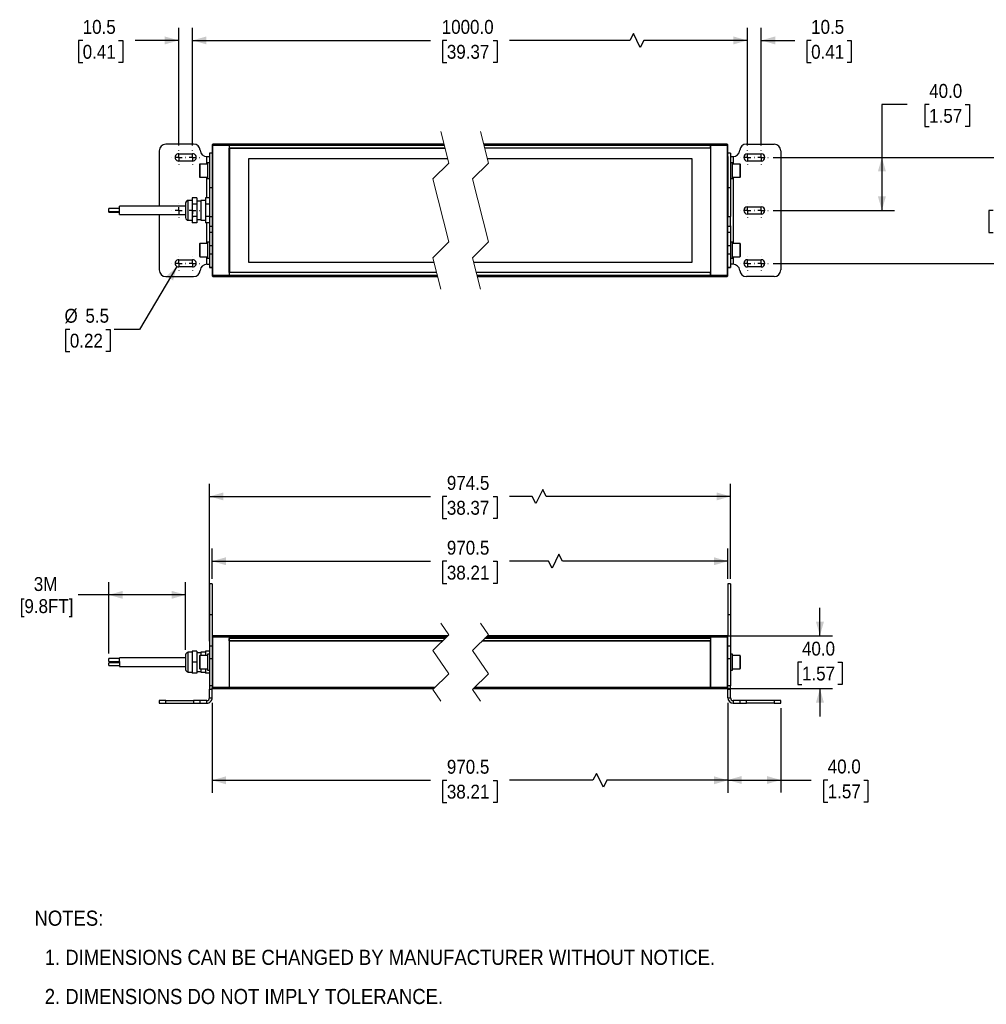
# Model space of a CAD drawing. Header units: millimetres. Extents: x 17 to 1295, y 0 to 816.
# Tile 1 of 3: x 17 to 747, y 35 to 779. Entities that reach past the tile are written whole.
import ezdxf

# ---------------------------------------------------------------- set-up
doc = ezdxf.new("R2010")
doc.units = ezdxf.units.MM
doc.header["$LTSCALE"] = 3
for name, pattern in [('SLD-Center', [19.05, 15.24, -1.27, 1.27, -1.27]), ('SLD-Dashed', [5.08, 2.54, 2.54]), ('SLD-Solid', [0])]:
    doc.linetypes.add(name, pattern=pattern)
doc.layers.add('CENTER', color=40, linetype='SLD-Center')
doc.layers.add('DIMENSIONS', color=140, linetype='SLD-Solid', lineweight=25)
doc.layers.add('TEXT', color=140, linetype='SLD-Solid', lineweight=25)
doc.styles.add('SLDTEXTSTYLE0', font='GOTHIC.TTF', dxfattribs={"width": 0.913})
doc.dimstyles.new('SLDDIMSTYLE0', dxfattribs={"dimtxt": 10.5, "dimasz": 10.5, "dimexe": 0, "dimexo": 0.0625, "dimgap": 2.625, "dimtad": 0, "dimtih": 1, "dimtoh": 1, "dimdec": 1, "dimrnd": 1e-09, "dimzin": 12, "dimdsep": 46, "dimtxsty": 'SLDTEXTSTYLE0', "dimsah": 1, "dimcen": 0.09, "dimadec": 0, "dimazin": 3, "dimtfac": 1, "dimtdec": 1, "dimtofl": 0, "dimtmove": 0, "dimatfit": 3, "dimfxl": 0, "dimfrac": 2, "dimtolj": 1, "dimtzin": 12, "dimarcsym": 0})
doc.dimstyles.new('SLDDIMSTYLE1', dxfattribs={"dimtxt": 10.5, "dimasz": 10.5, "dimexe": 0, "dimexo": 0.0625, "dimgap": 2.625, "dimtad": 0, "dimtih": 1, "dimtoh": 1, "dimdec": 1, "dimrnd": 1e-09, "dimzin": 4, "dimdsep": 46, "dimtxsty": 'SLDTEXTSTYLE0', "dimsah": 1, "dimcen": 0.09, "dimadec": 0, "dimazin": 1, "dimtfac": 1, "dimtdec": 1, "dimtofl": 0, "dimtmove": 0, "dimatfit": 3, "dimfxl": 0, "dimfrac": 2, "dimtolj": 1, "dimtzin": 12, "dimarcsym": 0})
doc.dimstyles.new('SLDDIMSTYLE2', dxfattribs={"dimtxt": 10.5, "dimasz": 10.5, "dimexe": 0, "dimexo": 0.0625, "dimgap": 2.625, "dimtad": 0, "dimtih": 1, "dimtoh": 1, "dimdec": 1, "dimrnd": 1e-09, "dimzin": 4, "dimdsep": 46, "dimtxsty": 'SLDTEXTSTYLE0', "dimsah": 1, "dimcen": 0.09, "dimadec": 0, "dimazin": 1, "dimtfac": 1, "dimtdec": 1, "dimtmove": 0, "dimatfit": 0, "dimfxl": 0, "dimfrac": 2, "dimtolj": 1, "dimtzin": 12, "dimarcsym": 0})
doc.dimstyles.new('SLDDIMSTYLE4', dxfattribs={"dimtxt": 10.5, "dimasz": 10.5, "dimexe": 0, "dimexo": 0.0625, "dimgap": 2.625, "dimtad": 0, "dimtih": 1, "dimtoh": 1, "dimdec": 1, "dimrnd": 1e-09, "dimzin": 12, "dimdsep": 46, "dimtxsty": 'SLDTEXTSTYLE0', "dimsah": 1, "dimcen": 0, "dimadec": 0, "dimazin": 3, "dimtfac": 1, "dimtdec": 1, "dimtofl": 0, "dimtmove": 0, "dimatfit": 3, "dimfxl": 0, "dimfrac": 2, "dimtolj": 1, "dimtzin": 12, "dimarcsym": 0})
doc.dimstyles.new('SLDDIMSTYLE5', dxfattribs={"dimtxt": 10.5, "dimasz": 10.5, "dimexe": 0, "dimexo": 0.0625, "dimgap": 2.625, "dimtad": 0, "dimtih": 1, "dimtoh": 1, "dimdec": 1, "dimrnd": 1e-09, "dimzin": 12, "dimdsep": 46, "dimtxsty": 'SLDTEXTSTYLE0', "dimsah": 1, "dimcen": 0.09, "dimadec": 0, "dimazin": 3, "dimtfac": 1, "dimtdec": 1, "dimtmove": 0, "dimatfit": 0, "dimfxl": 0, "dimfrac": 2, "dimtolj": 1, "dimtzin": 12, "dimarcsym": 0})

# ---------------------------------------------------------------- blocks, each defined once
blk = doc.blocks.new('SW_NOTE_0_2')
at = {"layer": 'TEXT', "color": 0, "char_height": 11.43, "attachment_point": 1, "style": 'SLDTEXTSTYLE0'}
for s, insert in [('NOTES:', (0, 14.6)), ('  1. DIMENSIONS CAN BE CHANGED BY MANUFACTURER WITHOUT NOTICE.', (0, -14.96)), ('  2. DIMENSIONS DO NOT IMPLY TOLERANCE.', (0, -44.52))]:
    blk.add_mtext(s, dxfattribs=dict(at, insert=insert))
blk = doc.blocks.new('_D')
at = {"layer": 'DIMENSIONS'}
for p, q in [((161.93, 262.79), (161.93, 194.87)), ((551.44, 262.79), (551.44, 194.87)), ((452.21, 209.65), (449.58, 204.4)), ((457.46, 199.15), (452.21, 209.65)), ((161.93, 204.4), (326.82, 204.4)), ((339.23, 204.32), (336.03, 204.32)), ((336.03, 204.32), (336.03, 187.65)), ((374.14, 204.32), (377.34, 204.32)), ((377.34, 204.32), (377.34, 187.65)), ((449.58, 204.4), (386.55, 204.4)), ((460.08, 204.4), (457.46, 199.15)), ((551.44, 204.4), (460.08, 204.4)), ((336.03, 187.65), (339.23, 187.65)), ((377.34, 187.65), (374.14, 187.65))]:
    blk.add_line(p, q, dxfattribs=at)
for points in [[(161.93, 204.4), (172.43, 201.4), (172.43, 207.4)], [(551.44, 204.4), (540.94, 207.4), (540.94, 201.4)]]:
    blk.add_solid(points, dxfattribs=at)
at = {"layer": 'DIMENSIONS', "char_height": 10.5, "attachment_point": 1, "style": 'SLDTEXTSTYLE0'}
for s, insert in [('970.5', (339.23, 219.86)), ('38.21', (339.23, 201.06))]:
    blk.add_mtext(s, dxfattribs=dict(at, insert=insert))
blk = doc.blocks.new('_D_1')
at = {"layer": 'DIMENSIONS'}
for p, q in [((551.44, 262.79), (551.44, 195.09)), ((591.44, 258.79), (591.44, 195.09)), ((551.44, 204.61), (591.44, 204.61)), ((591.44, 204.61), (614.49, 204.61)), ((626.89, 204.53), (623.69, 204.53)), ((623.69, 204.53), (623.69, 187.86)), ((654.05, 204.53), (657.25, 204.53)), ((657.25, 204.53), (657.25, 187.86)), ((623.69, 187.86), (626.89, 187.86)), ((657.25, 187.86), (654.05, 187.86))]:
    blk.add_line(p, q, dxfattribs=at)
for points in [[(551.44, 204.61), (561.94, 201.61), (561.94, 207.61)], [(591.44, 204.61), (580.94, 207.61), (580.94, 201.61)]]:
    blk.add_solid(points, dxfattribs=at)
at = {"layer": 'DIMENSIONS', "char_height": 10.5, "attachment_point": 1, "style": 'SLDTEXTSTYLE0'}
for s, insert in [('40.0', (626.89, 220.08)), ('1.57', (626.89, 201.28))]:
    blk.add_mtext(s, dxfattribs=dict(at, insert=insert))
blk = doc.blocks.new('_D_2')
at = {"layer": 'DIMENSIONS'}
for p, q in [((621.03, 313.6), (621.03, 334.6)), ((542.25, 313.6), (630.55, 313.6)), ((607.45, 293.52), (604.25, 293.52)), ((604.25, 293.52), (604.25, 276.85)), ((634.6, 293.52), (637.8, 293.52)), ((637.8, 293.52), (637.8, 276.85)), ((604.25, 276.85), (607.45, 276.85)), ((637.8, 276.85), (634.6, 276.85)), ((542.25, 273.6), (630.55, 273.6)), ((621.03, 273.6), (621.03, 252.6))]:
    blk.add_line(p, q, dxfattribs=at)
for points in [[(621.03, 313.6), (624.03, 324.1), (618.03, 324.1)], [(621.03, 273.6), (618.03, 263.1), (624.03, 263.1)]]:
    blk.add_solid(points, dxfattribs=at)
at = {"layer": 'DIMENSIONS', "char_height": 10.5, "attachment_point": 1, "style": 'SLDTEXTSTYLE0'}
for s, insert in [('40.0', (607.45, 309.07)), ('1.57', (607.45, 290.26))]:
    blk.add_mtext(s, dxfattribs=dict(at, insert=insert))
blk = doc.blocks.new('_D_3')
at = {"layer": 'DIMENSIONS'}
for p, q in [((159.93, 309.56), (159.93, 428.29)), ((411.63, 424.01), (406.38, 413.51)), ((414.26, 418.76), (411.63, 424.01)), ((553.44, 356.57), (553.44, 428.29)), ((159.93, 418.76), (326.82, 418.76)), ((339.23, 418.68), (336.03, 418.68)), ((336.03, 418.68), (336.03, 402.01)), ((374.14, 418.68), (377.34, 418.68)), ((377.34, 418.68), (377.34, 402.01)), ((403.76, 418.76), (386.55, 418.76)), ((406.38, 413.51), (403.76, 418.76)), ((553.44, 418.76), (414.26, 418.76)), ((336.03, 402.01), (339.23, 402.01)), ((377.34, 402.01), (374.14, 402.01))]:
    blk.add_line(p, q, dxfattribs=at)
for points in [[(159.93, 418.76), (170.43, 415.76), (170.43, 421.76)], [(553.44, 418.76), (542.94, 421.76), (542.94, 415.76)]]:
    blk.add_solid(points, dxfattribs=at)
at = {"layer": 'DIMENSIONS', "char_height": 10.5, "attachment_point": 1, "style": 'SLDTEXTSTYLE0'}
for s, insert in [('974.5', (339.23, 434.23)), ('38.37', (339.23, 415.43))]:
    blk.add_mtext(s, dxfattribs=dict(at, insert=insert))
blk = doc.blocks.new('_D_4')
at = {"layer": 'DIMENSIONS'}
for p, q in [((161.93, 356.57), (161.93, 379.36)), ((551.44, 356.57), (551.44, 379.36)), ((423.89, 375.08), (418.64, 364.58)), ((426.52, 369.83), (423.89, 375.08)), ((161.93, 369.83), (326.82, 369.83)), ((339.23, 369.75), (336.03, 369.75)), ((336.03, 369.75), (336.03, 353.08)), ((374.14, 369.75), (377.34, 369.75)), ((377.34, 369.75), (377.34, 353.08)), ((416.02, 369.83), (386.55, 369.83)), ((418.64, 364.58), (416.02, 369.83)), ((551.44, 369.83), (426.52, 369.83)), ((336.03, 353.08), (339.23, 353.08)), ((377.34, 353.08), (374.14, 353.08))]:
    blk.add_line(p, q, dxfattribs=at)
for points in [[(161.93, 369.83), (172.43, 366.83), (172.43, 372.83)], [(551.44, 369.83), (540.94, 372.83), (540.94, 366.83)]]:
    blk.add_solid(points, dxfattribs=at)
at = {"layer": 'DIMENSIONS', "char_height": 10.5, "attachment_point": 1, "style": 'SLDTEXTSTYLE0'}
for s, insert in [('970.5', (339.23, 385.29)), ('38.21', (339.23, 366.49))]:
    blk.add_mtext(s, dxfattribs=dict(at, insert=insert))
blk = doc.blocks.new('_D_5')
at = {"layer": 'DIMENSIONS'}
for p, q in [((83.93, 300.09), (83.93, 353.96)), ((141.93, 302.91), (141.93, 353.96)), ((83.93, 344.44), (60.69, 344.44)), ((141.93, 344.44), (83.93, 344.44))]:
    blk.add_line(p, q, dxfattribs=at)
for points in [[(83.93, 344.44), (94.43, 341.44), (94.43, 347.44)], [(141.93, 344.44), (131.43, 347.44), (131.43, 341.44)]]:
    blk.add_solid(points, dxfattribs=at)
at = {"layer": 'DIMENSIONS', "char_height": 10.5, "attachment_point": 1, "style": 'SLDTEXTSTYLE0'}
for s, insert in [('3M', (27.26, 357.85)), ('[9.8FT]', (16.59, 341.18))]:
    blk.add_mtext(s, dxfattribs=dict(at, insert=insert))
blk = doc.blocks.new('_D_11')
at = {"layer": 'DIMENSIONS'}
for p, q in [((686.86, 714.76), (667.81, 714.76)), ((667.81, 714.76), (667.81, 674.76)), ((703.52, 714.68), (700.32, 714.68)), ((700.32, 714.68), (700.32, 698.01)), ((730.68, 714.68), (733.88, 714.68)), ((733.88, 714.68), (733.88, 698.01)), ((700.32, 698.01), (703.52, 698.01)), ((733.88, 698.01), (730.68, 698.01)), ((585.79, 674.76), (677.34, 674.76)), ((667.81, 674.76), (667.81, 634.76)), ((585.79, 634.76), (677.34, 634.76))]:
    blk.add_line(p, q, dxfattribs=at)
for points in [[(667.81, 674.76), (664.81, 664.26), (670.81, 664.26)], [(667.81, 634.76), (670.81, 645.26), (664.81, 645.26)]]:
    blk.add_solid(points, dxfattribs=at)
at = {"layer": 'DIMENSIONS', "char_height": 10.5, "attachment_point": 1, "style": 'SLDTEXTSTYLE0'}
for s, insert in [('40.0', (703.52, 730.23)), ('1.57', (703.52, 711.43))]:
    blk.add_mtext(s, dxfattribs=dict(at, insert=insert))
blk = doc.blocks.new('_D_12')
at = {"layer": 'DIMENSIONS'}
for p, q in [((585.79, 674.76), (774.96, 674.76)), ((765.44, 674.76), (765.44, 653.64)), ((751.86, 634.68), (748.66, 634.68)), ((748.66, 634.68), (748.66, 618.01)), ((779.02, 634.68), (782.22, 634.68)), ((782.22, 634.68), (782.22, 618.01)), ((748.66, 618.01), (751.86, 618.01)), ((782.22, 618.01), (779.02, 618.01)), ((765.44, 594.76), (765.44, 615.88)), ((585.79, 594.76), (774.96, 594.76))]:
    blk.add_line(p, q, dxfattribs=at)
for points in [[(765.44, 674.76), (762.44, 664.26), (768.44, 664.26)], [(765.44, 594.76), (768.44, 605.26), (762.44, 605.26)]]:
    blk.add_solid(points, dxfattribs=at)
at = {"layer": 'DIMENSIONS', "char_height": 10.5, "attachment_point": 1, "style": 'SLDTEXTSTYLE0'}
for s, insert in [('80.0', (751.86, 650.23)), ('3.15', (751.86, 631.43))]:
    blk.add_mtext(s, dxfattribs=dict(at, insert=insert))
blk = doc.blocks.new('_D_13')
at = {"layer": 'DIMENSIONS'}
for p, q in [((566.19, 683.86), (566.19, 772.62)), ((576.69, 683.86), (576.69, 772.62)), ((566.19, 763.1), (545.19, 763.1)), ((576.69, 763.1), (601.95, 763.1)), ((614.36, 763.02), (611.16, 763.02)), ((611.16, 763.02), (611.16, 746.35)), ((641.51, 763.02), (644.71, 763.02)), ((644.71, 763.02), (644.71, 746.35)), ((611.16, 746.35), (614.36, 746.35)), ((644.71, 746.35), (641.51, 746.35))]:
    blk.add_line(p, q, dxfattribs=at)
for points in [[(566.19, 763.1), (555.69, 766.1), (555.69, 760.1)], [(576.69, 763.1), (587.19, 760.1), (587.19, 766.1)]]:
    blk.add_solid(points, dxfattribs=at)
at = {"layer": 'DIMENSIONS', "char_height": 10.5, "attachment_point": 1, "style": 'SLDTEXTSTYLE0'}
for s, insert in [('10.5', (614.36, 778.56)), ('0.41', (614.36, 759.76))]:
    blk.add_mtext(s, dxfattribs=dict(at, insert=insert))
blk = doc.blocks.new('_D_14')
at = {"layer": 'DIMENSIONS'}
for p, q in [((147.18, 683.86), (147.18, 772.62)), ((480.08, 768.35), (477.45, 763.1)), ((485.33, 757.85), (480.08, 768.35)), ((566.19, 683.86), (566.19, 772.62)), ((147.18, 763.1), (326.82, 763.1)), ((339.23, 763.02), (336.03, 763.02)), ((336.03, 763.02), (336.03, 746.35)), ((374.14, 763.02), (377.34, 763.02)), ((377.34, 763.02), (377.34, 746.35)), ((477.45, 763.1), (386.55, 763.1)), ((487.95, 763.1), (485.33, 757.85)), ((566.19, 763.1), (487.95, 763.1)), ((336.03, 746.35), (339.23, 746.35)), ((377.34, 746.35), (374.14, 746.35))]:
    blk.add_line(p, q, dxfattribs=at)
for points in [[(147.18, 763.1), (157.68, 760.1), (157.68, 766.1)], [(566.19, 763.1), (555.69, 766.1), (555.69, 760.1)]]:
    blk.add_solid(points, dxfattribs=at)
at = {"layer": 'DIMENSIONS', "char_height": 10.5, "attachment_point": 1, "style": 'SLDTEXTSTYLE0'}
for s, insert in [('1000.0', (335.35, 778.56)), ('39.37', (339.23, 759.76))]:
    blk.add_mtext(s, dxfattribs=dict(at, insert=insert))
blk = doc.blocks.new('_D_15')
at = {"layer": 'DIMENSIONS'}
for p, q in [((136.68, 683.86), (136.68, 772.62)), ((147.18, 683.86), (147.18, 772.62)), ((64.18, 763.02), (60.98, 763.02)), ((60.98, 763.02), (60.98, 746.35)), ((91.33, 763.02), (94.53, 763.02)), ((94.53, 763.02), (94.53, 746.35)), ((136.68, 763.1), (103.73, 763.1)), ((147.18, 763.1), (168.18, 763.1)), ((60.98, 746.35), (64.18, 746.35)), ((94.53, 746.35), (91.33, 746.35))]:
    blk.add_line(p, q, dxfattribs=at)
for points in [[(136.68, 763.1), (126.18, 766.1), (126.18, 760.1)], [(147.18, 763.1), (157.68, 760.1), (157.68, 766.1)]]:
    blk.add_solid(points, dxfattribs=at)
at = {"layer": 'DIMENSIONS', "char_height": 10.5, "attachment_point": 1, "style": 'SLDTEXTSTYLE0'}
for s, insert in [('10.5', (64.18, 778.56)), ('0.41', (64.18, 759.76))]:
    blk.add_mtext(s, dxfattribs=dict(at, insert=insert))
blk = doc.blocks.new('_D_16')
at = {"layer": 'DIMENSIONS'}
for p, q in [((135.28, 592.4), (107.07, 544.88)), ((54.47, 544.88), (51.27, 544.88)), ((51.27, 544.88), (51.27, 528.21)), ((81.62, 544.88), (84.82, 544.88)), ((84.82, 544.88), (84.82, 528.21)), ((107.07, 544.88), (88.02, 544.88)), ((51.27, 528.21), (54.47, 528.21)), ((84.82, 528.21), (81.62, 528.21))]:
    blk.add_line(p, q, dxfattribs=at)
blk.add_solid([(135.28, 592.4), (127.34, 584.9), (132.5, 581.84)], dxfattribs=at)
at = {"layer": 'DIMENSIONS', "char_height": 10.5, "attachment_point": 1, "style": 'SLDTEXTSTYLE0'}
for s, insert in [('%%c', (50.43, 560.42)), ('5.5', (66.26, 560.42)), ('0.22', (54.47, 541.62))]:
    blk.add_mtext(s, dxfattribs=dict(at, insert=insert))
blk = doc.blocks.new('SW_CENTERMARKSYMBOL_8')
at = {"layer": 'CENTER', "color": 0}
for p, q in [((-5.08, 0), (-5.29, 0)), ((0, 0), (-2.54, 0)), ((0, 5.08), (0, 5.29)), ((0, 0), (0, 2.54)), ((0, 0), (0, -2.54)), ((0, 0), (2.54, 0)), ((5.08, 0), (5.29, 0)), ((0, -5.08), (0, -5.29))]:
    blk.add_line(p, q, dxfattribs=at)
blk = doc.blocks.new('SW_CENTERMARKSYMBOL_9')
at = {"layer": 'CENTER', "color": 0}
for p, q in [((-5.08, 0), (-5.29, 0)), ((0, 0), (-2.54, 0)), ((0, 5.08), (0, 5.29)), ((0, 0), (0, 2.54)), ((0, 0), (0, -2.54)), ((0, 0), (2.54, 0)), ((5.08, 0), (5.29, 0)), ((0, -5.08), (0, -5.29))]:
    blk.add_line(p, q, dxfattribs=at)
blk = doc.blocks.new('SW_CENTERMARKSYMBOL_10')
at = {"layer": 'CENTER', "color": 0}
for p, q in [((-5.08, 0), (-5.29, 0)), ((0, 0), (-2.54, 0)), ((0, 5.08), (0, 5.29)), ((0, 0), (0, 2.54)), ((0, 0), (0, -2.54)), ((0, 0), (2.54, 0)), ((5.08, 0), (5.29, 0)), ((0, -5.08), (0, -5.29))]:
    blk.add_line(p, q, dxfattribs=at)
blk = doc.blocks.new('SW_CENTERMARKSYMBOL_11')
at = {"layer": 'CENTER', "color": 0}
for p, q in [((-5.08, 0), (-5.29, 0)), ((0, 0), (-2.54, 0)), ((0, 5.08), (0, 5.29)), ((0, 0), (0, 2.54)), ((0, 0), (0, -2.54)), ((0, 0), (2.54, 0)), ((5.08, 0), (5.29, 0)), ((0, -5.08), (0, -5.29))]:
    blk.add_line(p, q, dxfattribs=at)
blk = doc.blocks.new('SW_CENTERMARKSYMBOL_12')
at = {"layer": 'CENTER', "color": 0}
for p, q in [((-5.08, 0), (-5.29, 0)), ((0, 0), (-2.54, 0)), ((0, 5.08), (0, 5.29)), ((0, 0), (0, 2.54)), ((0, 0), (0, -2.54)), ((0, 0), (2.54, 0)), ((5.08, 0), (5.29, 0)), ((0, -5.08), (0, -5.29))]:
    blk.add_line(p, q, dxfattribs=at)
blk = doc.blocks.new('SW_CENTERMARKSYMBOL_13')
at = {"layer": 'CENTER', "color": 0}
for p, q in [((-5.08, 0), (-5.29, 0)), ((0, 0), (-2.54, 0)), ((0, 5.08), (0, 5.29)), ((0, 0), (0, 2.54)), ((0, 0), (0, -2.54)), ((0, 0), (2.54, 0)), ((5.08, 0), (5.29, 0)), ((0, -5.08), (0, -5.29))]:
    blk.add_line(p, q, dxfattribs=at)
blk = doc.blocks.new('SW_CENTERMARKSYMBOL_14')
at = {"layer": 'CENTER', "color": 0}
for p, q in [((-5.08, 0), (-5.29, 0)), ((0, 0), (-2.54, 0)), ((0, 5.08), (0, 5.29)), ((0, 0), (0, 2.54)), ((0, 0), (0, -2.54)), ((0, 0), (2.54, 0)), ((5.08, 0), (5.29, 0)), ((0, -5.08), (0, -5.29))]:
    blk.add_line(p, q, dxfattribs=at)
blk = doc.blocks.new('SW_CENTERMARKSYMBOL_15')
at = {"layer": 'CENTER', "color": 0}
for p, q in [((-5.08, 0), (-5.29, 0)), ((0, 0), (-2.54, 0)), ((0, 5.08), (0, 5.29)), ((0, 0), (0, 2.54)), ((0, 0), (0, -2.54)), ((0, 0), (2.54, 0)), ((5.08, 0), (5.29, 0)), ((0, -5.08), (0, -5.29))]:
    blk.add_line(p, q, dxfattribs=at)
blk = doc.blocks.new('SW_CENTERMARKSYMBOL_16')
at = {"layer": 'CENTER', "color": 0}
for p, q in [((-5.08, 0), (-5.29, 0)), ((0, 0), (-2.54, 0)), ((0, 5.08), (0, 5.29)), ((0, 0), (0, 2.54)), ((0, 0), (0, -2.54)), ((0, 0), (2.54, 0)), ((5.08, 0), (5.29, 0)), ((0, -5.08), (0, -5.29))]:
    blk.add_line(p, q, dxfattribs=at)
blk = doc.blocks.new('SW_CENTERMARKSYMBOL_17')
at = {"layer": 'CENTER', "color": 0}
for p, q in [((-5.08, 0), (-5.29, 0)), ((0, 0), (-2.54, 0)), ((0, 5.08), (0, 5.29)), ((0, 0), (0, 2.54)), ((0, 0), (0, -2.54)), ((0, 0), (2.54, 0)), ((5.08, 0), (5.29, 0)), ((0, -5.08), (0, -5.29))]:
    blk.add_line(p, q, dxfattribs=at)
blk = doc.blocks.new('SW_CENTERMARKSYMBOL_18')
at = {"layer": 'CENTER', "color": 0}
for p, q in [((-5.08, 0), (-5.29, 0)), ((0, 0), (-2.54, 0)), ((0, 5.08), (0, 5.29)), ((0, 0), (0, 2.54)), ((0, 0), (0, -2.54)), ((0, 0), (2.54, 0)), ((5.08, 0), (5.29, 0)), ((0, -5.08), (0, -5.29))]:
    blk.add_line(p, q, dxfattribs=at)
blk = doc.blocks.new('SW_CENTERMARKSYMBOL_19')
at = {"layer": 'CENTER', "color": 0}
for p, q in [((-5.08, 0), (-5.29, 0)), ((0, 0), (-2.54, 0)), ((0, 5.08), (0, 5.29)), ((0, 0), (0, 2.54)), ((0, 0), (0, -2.54)), ((0, 0), (2.54, 0)), ((5.08, 0), (5.29, 0)), ((0, -5.08), (0, -5.29))]:
    blk.add_line(p, q, dxfattribs=at)

msp = doc.modelspace()

# ---------------------------------------------------------------- linework, layer by layer
at = {"color": 7, "linetype": 'SLD-Dashed', "lineweight": 18}
for p, q in [((334.599114, 694.288173), (340.599114, 670.525673)), ((364.599114, 694.288173), (370.599114, 670.525673)), ((340.599114, 670.525673), (328.599114, 658.525673)), ((370.599114, 670.525673), (358.599114, 658.525673)), ((328.599114, 658.525673), (340.599114, 611.000673)), ((358.599114, 658.525673), (370.599114, 611.000673)), ((340.599114, 611.000673), (328.599114, 599.000673)), ((370.599114, 611.000673), (358.599114, 599.000673)), ((328.599114, 599.000673), (334.599114, 575.238173)), ((358.599114, 599.000673), (364.599114, 575.238173)), ((334.599114, 323.12625), (340.599114, 314.36375)), ((364.599114, 323.12625), (370.599114, 314.36375)), ((340.599114, 314.36375), (328.599114, 302.36375)), ((370.599114, 314.36375), (358.599114, 302.36375)), ((328.599114, 302.36375), (340.599114, 284.83875)), ((358.599114, 302.36375), (370.599114, 284.83875)), ((340.599114, 284.83875), (328.599114, 272.83875)), ((370.599114, 284.83875), (358.599114, 272.83875)), ((328.599114, 272.83875), (334.599114, 264.07625)), ((358.599114, 272.83875), (364.599114, 264.07625))]:
    msp.add_line(p, q, dxfattribs=at)
for p, q in [((147.953462, 684.763174), (126.929533, 684.763174)), ((161.929559, 684.213172), (162.429553, 684.713173)), ((161.929559, 684.213172), (161.929559, 683.963171)), ((162.429553, 683.963171), (162.429553, 684.713173)), ((174.729567, 684.713173), (162.429553, 684.713173)), ((174.729567, 684.713173), (174.729567, 683.963171)), ((174.929571, 684.513173), (174.729567, 684.713173)), ((174.929571, 684.763174), (174.929571, 684.013172)), ((337.004166, 684.763174), (174.929571, 684.763174)), ((538.439771, 684.763174), (367.004176, 684.763174)), ((538.439771, 684.013172), (538.439771, 684.763174)), ((538.439771, 684.513173), (538.639774, 684.713173)), ((550.939789, 684.713173), (538.639774, 684.713173)), ((538.639774, 683.963171), (538.639774, 684.713173)), ((550.939789, 684.713173), (550.939789, 683.963171)), ((551.439752, 684.213172), (550.939789, 684.713173)), ((551.439752, 683.963171), (551.439752, 684.213172)), ((565.415849, 684.763174), (586.439779, 684.763174)), ((121.929538, 679.763175), (121.929538, 637.963173)), ((136.679571, 677.513174), (147.179555, 677.513174)), ((161.929559, 677.963174), (159.929555, 677.963174)), ((159.929555, 677.963174), (159.929555, 651.815225)), ((161.929559, 683.963171), (161.929559, 675.331845)), ((162.429553, 683.963171), (161.929559, 683.963171)), ((162.429553, 585.563175), (162.429553, 683.963171)), ((162.429553, 683.963171), (174.729567, 683.963171)), ((174.729567, 683.963171), (174.729567, 585.563175)), ((174.929571, 683.963171), (174.729567, 683.963171)), ((174.929571, 684.013172), (337.19353, 684.013172)), ((174.929571, 684.013172), (174.929571, 681.763171)), ((174.929571, 587.763175), (174.929571, 681.763171)), ((337.761652, 681.763171), (174.929571, 681.763171)), ((175.429564, 679.763175), (174.929571, 679.763175)), ((175.429564, 676.763172), (174.929571, 676.763172)), ((175.429564, 587.763175), (175.429564, 681.763171)), ((175.429564, 681.763171), (337.761652, 681.763171)), ((367.19354, 684.013172), (538.439771, 684.013172)), ((538.439771, 681.763171), (367.761662, 681.763171)), ((538.439771, 681.763171), (538.439771, 684.013172)), ((538.639774, 683.963171), (538.439771, 683.963171)), ((538.439771, 681.763171), (538.439771, 587.763175)), ((538.639774, 683.963171), (550.939789, 683.963171)), ((538.639774, 585.563175), (538.639774, 683.963171)), ((550.939789, 683.963171), (550.939789, 585.563175)), ((551.439752, 683.963171), (550.939789, 683.963171)), ((551.439752, 675.331845), (551.439752, 683.963171)), ((553.439786, 677.963174), (551.439752, 677.963174)), ((553.439786, 677.963174), (553.439786, 651.815225)), ((566.189756, 677.513174), (576.68977, 677.513174)), ((591.439774, 679.763175), (591.439774, 589.763171)), ((147.179555, 672.013174), (136.679571, 672.013174)), ((152.329575, 669.163174), (152.329575, 660.363172)), ((158.329558, 669.763173), (152.929556, 669.763173)), ((152.929556, 659.763173), (152.929556, 669.763173)), ((157.929551, 675.454333), (159.929555, 675.454333)), ((157.929551, 669.763173), (157.929551, 675.454333)), ((159.929555, 670.763171), (158.329558, 670.763171)), ((158.329558, 670.763171), (158.329558, 658.763173)), ((161.929559, 675.331845), (161.929559, 651.815225)), ((189.429563, 673.763174), (189.429563, 595.763172)), ((339.781653, 673.763174), (189.429563, 673.763174)), ((524.439772, 673.763174), (369.781663, 673.763174)), ((524.439772, 595.763172), (524.439772, 673.763174)), ((551.439752, 675.331845), (551.439752, 651.815225)), ((553.439786, 675.454333), (555.43976, 675.454333)), ((555.039754, 670.763171), (553.439786, 670.763171)), ((555.039754, 658.763173), (555.039754, 670.763171)), ((560.439756, 669.763173), (555.039754, 669.763173)), ((555.43976, 675.454333), (555.43976, 669.763173)), ((560.439756, 669.763173), (560.439756, 659.763173)), ((561.039736, 660.363172), (561.039736, 669.163174)), ((576.68977, 672.013174), (566.189756, 672.013174)), ((175.429564, 666.913173), (174.929571, 666.913173)), ((175.429564, 666.663173), (174.929571, 666.663173)), ((175.429564, 666.413172), (174.929571, 666.413172)), ((152.929556, 659.763173), (158.329558, 659.763173)), ((157.929551, 644.263173), (157.929551, 659.763173)), ((158.329558, 658.763173), (159.929555, 658.763173)), ((553.439786, 658.763173), (555.039754, 658.763173)), ((555.039754, 659.763173), (560.439756, 659.763173)), ((555.43976, 659.763173), (555.43976, 609.763173)), ((161.929559, 651.815225), (159.929555, 651.815225)), ((159.929555, 651.815225), (159.929555, 630.130429)), ((161.929559, 651.815225), (161.929559, 630.130429)), ((553.439786, 651.815225), (551.439752, 651.815225)), ((551.439752, 651.815225), (551.439752, 630.130429)), ((553.439786, 651.815225), (553.439786, 630.130429)), ((141.929548, 640.263173), (141.929548, 630.000033)), ((146.929573, 642.263173), (143.929552, 642.263173)), ((143.929552, 628.267983), (143.929552, 642.263173)), ((150.429558, 644.263173), (146.929573, 644.263173)), ((146.929573, 644.263173), (146.929573, 639.513173)), ((150.429558, 639.513173), (146.929573, 639.513173)), ((146.929573, 639.513173), (146.929573, 630.013173)), ((150.429558, 644.263173), (150.429558, 639.513173)), ((153.429549, 641.763173), (150.429558, 641.763173)), ((150.429558, 639.513173), (150.429558, 630.013173)), ((156.929564, 642.263173), (153.429549, 642.263173)), ((153.429549, 642.263173), (153.429549, 628.267983)), ((159.929555, 644.263173), (156.929564, 644.263173)), ((156.929564, 644.263173), (156.929564, 639.513173)), ((159.929555, 639.513173), (156.929564, 639.513173)), ((156.929564, 639.513173), (156.929564, 630.013173)), ((91.929566, 636.099916), (83.92955, 636.099916)), ((83.92955, 634.01217), (83.92955, 636.099916)), ((83.92955, 634.01217), (91.929566, 634.01217)), ((83.92955, 633.444046), (83.92955, 634.01217)), ((83.92955, 633.444046), (91.929566, 633.444046)), ((141.929548, 637.963173), (91.929566, 637.963173)), ((91.929566, 631.563173), (91.929566, 637.963173)), ((566.189756, 637.513173), (576.68977, 637.513173)), ((576.68977, 632.013173), (566.189756, 632.013173)), ((91.929566, 631.563173), (141.929548, 631.563173)), ((121.929538, 631.563173), (121.929538, 589.763171)), ((141.929548, 630.000033), (141.929548, 629.263173)), ((143.929552, 627.263173), (143.929552, 628.267983)), ((143.929552, 627.263173), (146.929573, 627.263173)), ((150.429558, 630.013173), (146.929573, 630.013173)), ((146.929573, 630.013173), (146.929573, 625.263173)), ((150.429558, 625.263173), (146.929573, 625.263173)), ((150.429558, 630.013173), (150.429558, 625.263173)), ((150.429558, 627.763173), (153.429549, 627.763173)), ((153.429549, 628.267983), (153.429549, 627.263173)), ((153.429549, 627.263173), (156.929564, 627.263173)), ((159.929555, 630.013173), (156.929564, 630.013173)), ((156.929564, 630.013173), (156.929564, 625.263173)), ((159.929555, 625.263173), (156.929564, 625.263173)), ((157.929551, 609.763173), (157.929551, 625.263173)), ((159.929555, 630.130429), (161.929559, 630.130429)), ((159.929555, 630.130429), (159.929555, 622.963172)), ((160.129558, 622.763173), (160.129558, 630.130429)), ((161.929559, 630.130429), (161.929559, 585.563175)), ((551.439752, 630.130429), (553.439786, 630.130429)), ((551.439752, 585.563175), (551.439752, 630.130429)), ((553.239753, 630.130429), (553.239753, 622.763173)), ((553.439786, 622.963172), (553.439786, 630.130429)), ((159.929555, 622.963172), (160.129558, 622.763173)), ((159.929555, 622.963172), (159.929555, 617.963174)), ((161.929559, 617.963174), (159.929555, 617.963174)), ((159.929555, 617.963174), (159.929555, 607.963174)), ((160.129558, 622.763173), (161.929559, 622.763173)), ((551.439752, 622.763173), (553.239753, 622.763173)), ((553.439786, 617.963174), (551.439752, 617.963174)), ((553.239753, 622.763173), (553.439786, 622.963172)), ((553.439786, 622.963172), (553.439786, 617.963174)), ((553.439786, 617.963174), (553.439786, 607.963174)), ((158.329558, 609.763173), (152.929556, 609.763173)), ((152.929556, 599.763173), (152.929556, 609.763173)), ((159.929555, 610.763173), (158.329558, 610.763173)), ((158.329558, 610.763173), (158.329558, 598.763174)), ((555.039754, 610.763173), (553.439786, 610.763173)), ((555.039754, 598.763174), (555.039754, 610.763173)), ((560.439756, 609.763173), (555.039754, 609.763173)), ((560.439756, 609.763173), (560.439756, 599.763173)), ((152.329575, 609.163174), (152.329575, 600.363172)), ((161.929559, 607.963174), (159.929555, 607.963174)), ((159.929555, 607.963174), (159.929555, 601.599752)), ((175.429564, 603.113174), (174.929571, 603.113174)), ((175.429564, 602.863173), (174.929571, 602.863173)), ((175.429564, 602.613173), (174.929571, 602.613173)), ((553.439786, 607.963174), (551.439752, 607.963174)), ((553.439786, 607.963174), (553.439786, 601.599752)), ((561.039736, 600.363172), (561.039736, 609.163174)), ((136.679571, 597.513172), (147.179555, 597.513172)), ((152.929556, 599.763173), (158.329558, 599.763173)), ((157.929551, 594.072013), (157.929551, 599.763173)), ((158.329558, 598.763174), (159.929555, 598.763174)), ((161.929559, 601.599752), (159.929555, 601.599752)), ((159.929555, 601.599752), (159.929555, 591.605543)), ((189.429563, 595.763172), (329.416584, 595.763172)), ((359.416564, 595.763172), (524.439772, 595.763172)), ((553.439786, 601.599752), (551.439752, 601.599752)), ((553.439786, 601.599752), (553.439786, 591.605543)), ((553.439786, 598.763174), (555.039754, 598.763174)), ((555.039754, 599.763173), (560.439756, 599.763173)), ((555.43976, 599.763173), (555.43976, 594.072013)), ((566.189756, 597.513172), (576.68977, 597.513172)), ((147.179555, 592.013172), (136.679571, 592.013172)), ((157.929551, 594.072013), (159.929555, 594.072013)), ((161.929559, 591.605543), (159.929555, 591.605543)), ((159.929555, 591.605543), (159.929555, 591.563172)), ((159.929555, 591.563172), (161.929559, 591.563172)), ((175.429564, 592.763174), (174.929571, 592.763174)), ((175.429564, 589.763171), (174.929571, 589.763171)), ((331.436556, 587.763175), (174.929571, 587.763175)), ((174.929571, 587.763175), (174.929571, 585.513174)), ((331.436556, 587.763175), (175.429564, 587.763175)), ((538.439771, 587.763175), (361.436566, 587.763175)), ((538.439771, 585.513174), (538.439771, 587.763175)), ((553.439786, 591.605543), (551.439752, 591.605543)), ((551.439752, 591.563172), (553.439786, 591.563172)), ((555.43976, 594.072013), (553.439786, 594.072013)), ((553.439786, 591.605543), (553.439786, 591.563172)), ((576.68977, 592.013172), (566.189756, 592.013172)), ((126.929533, 584.763172), (147.953462, 584.763172)), ((161.929559, 585.563175), (162.429553, 585.563175)), ((161.929559, 585.563175), (161.929559, 585.313174)), ((161.929559, 585.313174), (162.429553, 584.813173)), ((174.729567, 585.563175), (162.429553, 585.563175)), ((162.429553, 584.813173), (162.429553, 585.563175)), ((162.429553, 584.813173), (174.729567, 584.813173)), ((174.729567, 585.563175), (174.929571, 585.563175)), ((174.729567, 585.563175), (174.729567, 584.813173)), ((174.929571, 585.013173), (174.729567, 584.813173)), ((332.004678, 585.513174), (174.929571, 585.513174)), ((174.929571, 585.513174), (174.929571, 584.763172)), ((174.929571, 584.763172), (332.194071, 584.763172)), ((538.439771, 585.513174), (362.004688, 585.513174)), ((362.194051, 584.763172), (538.439771, 584.763172)), ((538.439771, 585.563175), (538.639774, 585.563175)), ((538.439771, 584.763172), (538.439771, 585.513174)), ((538.439771, 585.013173), (538.639774, 584.813173)), ((550.939789, 585.563175), (538.639774, 585.563175)), ((538.639774, 584.813173), (538.639774, 585.563175)), ((538.639774, 584.813173), (550.939789, 584.813173)), ((550.939789, 585.563175), (551.439752, 585.563175)), ((550.939789, 585.563175), (550.939789, 584.813173)), ((551.439752, 585.313174), (550.939789, 584.813173)), ((551.439752, 585.313174), (551.439752, 585.563175)), ((586.439779, 584.763172), (565.415849, 584.763172)), ((161.929559, 352.763916), (159.929555, 352.763916)), ((159.929555, 352.763916), (159.929555, 329.452129)), ((161.929559, 352.763916), (161.929559, 329.452129)), ((553.439786, 352.763916), (551.439752, 352.763916)), ((551.439752, 352.763916), (551.439752, 329.452129)), ((553.439786, 352.763916), (553.439786, 329.452129)), ((161.929559, 329.452129), (159.929555, 329.452129)), ((159.929555, 329.452129), (159.929555, 305.75125)), ((161.929559, 329.452129), (161.929559, 313.05125)), ((553.439786, 329.452129), (551.439752, 329.452129)), ((551.439752, 329.452129), (551.439752, 313.05125)), ((553.439786, 329.452129), (553.439786, 305.75125)), ((161.929559, 313.05125), (162.429553, 313.55125)), ((161.929559, 313.05125), (161.929559, 312.80125)), ((161.929559, 312.80125), (161.929559, 274.40125)), ((161.929559, 312.80125), (162.429553, 312.80125)), ((162.429553, 312.80125), (162.429553, 313.55125)), ((174.729567, 313.55125), (162.429553, 313.55125)), ((162.429553, 312.80125), (174.729567, 312.80125)), ((162.429553, 274.40125), (162.429553, 312.80125)), ((174.729567, 313.55125), (174.729567, 312.80125)), ((174.729567, 313.55125), (174.929571, 313.35125)), ((174.729567, 312.80125), (174.729567, 274.40125)), ((174.929571, 312.80125), (174.729567, 312.80125)), ((174.929571, 313.60125), (174.929571, 312.85125)), ((339.836609, 313.60125), (174.929571, 313.60125)), ((174.929571, 312.85125), (339.086604, 312.85125)), ((174.929571, 312.85125), (174.929571, 311.819599)), ((369.086613, 312.85125), (538.439771, 312.85125)), ((538.439771, 313.60125), (369.836619, 313.60125)), ((538.439771, 312.85125), (538.439771, 313.60125)), ((538.439771, 313.35125), (538.639774, 313.55125)), ((538.439771, 311.819599), (538.439771, 312.85125)), ((538.439771, 312.80125), (538.639774, 312.80125)), ((538.639774, 312.80125), (538.639774, 313.55125)), ((550.939789, 313.55125), (538.639774, 313.55125)), ((538.639774, 274.40125), (538.639774, 312.80125)), ((538.639774, 312.80125), (550.939789, 312.80125)), ((550.939789, 313.55125), (550.939789, 312.80125)), ((550.939789, 313.55125), (551.439752, 313.05125)), ((550.939789, 312.80125), (550.939789, 274.40125)), ((551.439752, 312.80125), (550.939789, 312.80125)), ((551.439752, 312.80125), (551.439752, 313.05125)), ((551.439752, 274.40125), (551.439752, 312.80125)), ((161.929559, 305.75125), (159.929555, 305.75125)), ((159.929555, 305.75125), (159.929555, 296.09144)), ((338.054966, 311.819599), (174.929571, 311.819599)), ((174.929571, 311.819599), (174.929571, 311.413483)), ((337.64885, 311.413483), (174.929571, 311.413483)), ((174.929571, 311.413483), (174.929571, 311.381875)), ((174.929571, 309.820625), (174.929571, 311.381875)), ((174.929571, 309.820625), (174.929571, 309.789017)), ((336.024385, 309.789017), (174.929571, 309.789017)), ((174.929571, 309.789017), (174.929571, 309.382901)), ((174.929571, 309.382901), (174.929571, 274.351249)), ((335.618269, 309.382901), (174.929571, 309.382901)), ((538.439771, 309.382901), (365.618279, 309.382901)), ((538.439771, 309.789017), (366.024395, 309.789017)), ((538.439771, 311.413483), (367.64886, 311.413483)), ((538.439771, 311.819599), (368.054976, 311.819599)), ((538.439771, 311.413483), (538.439771, 311.819599)), ((538.439771, 311.381875), (538.439771, 311.413483)), ((538.439771, 311.381875), (538.439771, 309.820625)), ((538.439771, 309.789017), (538.439771, 309.820625)), ((538.439771, 309.382901), (538.439771, 309.789017)), ((538.439771, 274.351249), (538.439771, 309.382901)), ((553.439786, 305.75125), (551.439752, 305.75125)), ((553.439786, 305.75125), (553.439786, 296.09144)), ((141.929548, 299.101251), (141.929548, 296.351251)), ((146.929573, 301.10125), (143.929552, 301.10125)), ((143.929552, 297.35125), (143.929552, 301.10125)), ((150.429558, 301.828491), (146.929573, 301.828491)), ((146.929573, 301.828491), (146.929573, 293.601251)), ((150.429558, 301.828491), (150.429558, 293.601251)), ((153.429549, 300.60125), (150.429558, 300.60125)), ((152.329575, 298.001251), (152.329575, 289.201251)), ((158.329558, 298.60125), (152.929556, 298.60125)), ((152.929556, 288.60125), (152.929556, 298.60125)), ((156.929564, 301.10125), (153.429549, 301.10125)), ((153.429549, 301.10125), (153.429549, 298.60125)), ((159.929555, 301.828491), (156.929564, 301.828491)), ((156.929564, 301.828491), (156.929564, 298.60125)), ((159.929555, 299.60125), (158.329558, 299.60125)), ((158.329558, 299.60125), (158.329558, 293.601251)), ((555.039754, 299.60125), (553.439786, 299.60125)), ((555.039754, 287.60125), (555.039754, 299.60125)), ((560.439756, 298.60125), (555.039754, 298.60125)), ((560.439756, 298.60125), (560.439756, 293.601251)), ((561.039736, 293.601251), (561.039736, 298.001251)), ((91.929566, 296.276547), (83.92955, 296.276547)), ((83.92955, 294.188801), (83.92955, 296.276547)), ((83.92955, 294.188801), (91.929566, 294.188801)), ((91.929566, 293.111829), (83.92955, 293.111829)), ((83.92955, 291.024084), (83.92955, 293.111829)), ((83.92955, 291.024084), (91.929566, 291.024084)), ((141.929548, 296.80125), (91.929566, 296.80125)), ((91.929566, 294.16667), (91.929566, 296.80125)), ((91.929566, 294.16667), (91.929566, 290.40125)), ((91.929566, 290.40125), (141.929548, 290.40125)), ((141.929548, 296.351251), (141.929548, 288.101251)), ((143.929552, 286.10125), (143.929552, 297.35125)), ((150.429558, 293.601251), (146.929573, 293.601251)), ((146.929573, 293.601251), (146.929573, 285.374008)), ((150.429558, 293.601251), (150.429558, 285.374008)), ((158.329558, 293.601251), (158.329558, 287.60125)), ((161.929559, 296.09144), (159.929555, 296.09144)), ((159.929555, 296.09144), (159.929555, 275.760955)), ((553.439786, 296.09144), (551.439752, 296.09144)), ((553.439786, 296.09144), (553.439786, 275.760955)), ((560.439756, 293.601251), (560.439756, 288.60125)), ((561.039736, 289.201251), (561.039736, 293.601251)), ((143.929552, 286.10125), (146.929573, 286.10125)), ((150.429558, 285.374008), (146.929573, 285.374008)), ((150.429558, 286.601249), (153.429549, 286.601249)), ((152.929556, 288.60125), (158.329558, 288.60125)), ((153.429549, 288.60125), (153.429549, 286.10125)), ((153.429549, 286.10125), (156.929564, 286.10125)), ((156.929564, 288.60125), (156.929564, 285.374008)), ((159.929555, 285.374008), (156.929564, 285.374008)), ((158.329558, 287.60125), (159.929555, 287.60125)), ((553.439786, 287.60125), (555.039754, 287.60125)), ((555.039754, 288.60125), (560.439756, 288.60125)), ((161.929559, 275.760955), (159.929555, 275.760955)), ((159.929555, 275.760955), (159.929555, 273.323754)), ((553.439786, 275.760955), (551.439752, 275.760955)), ((553.439786, 273.323754), (553.439786, 275.760955)), ((159.929555, 273.323754), (161.929559, 273.323754)), ((159.929555, 266.601252), (159.929555, 273.323754)), ((161.929559, 274.40125), (162.429553, 274.40125)), ((161.929559, 274.40125), (161.929559, 274.151249)), ((161.929559, 273.323754), (161.929559, 274.151249)), ((161.929559, 274.151249), (162.429553, 273.651252)), ((161.929559, 266.601252), (161.929559, 273.323754)), ((162.429553, 273.651252), (162.429553, 274.40125)), ((174.729567, 274.40125), (162.429553, 274.40125)), ((162.429553, 273.651252), (174.729567, 273.651252)), ((174.729567, 274.40125), (174.729567, 273.651252)), ((174.929571, 274.40125), (174.729567, 274.40125)), ((174.929571, 273.851251), (174.729567, 273.651252)), ((330.111604, 274.351249), (174.929571, 274.351249)), ((174.929571, 274.351249), (174.929571, 273.601251)), ((174.929571, 273.601251), (329.361629, 273.601251)), ((359.361609, 273.601251), (538.439771, 273.601251)), ((538.439771, 274.351249), (360.111614, 274.351249)), ((538.439771, 274.40125), (538.639774, 274.40125)), ((538.439771, 273.601251), (538.439771, 274.351249)), ((538.439771, 273.851251), (538.639774, 273.651252)), ((550.939789, 274.40125), (538.639774, 274.40125)), ((538.639774, 273.651252), (538.639774, 274.40125)), ((538.639774, 273.651252), (550.939789, 273.651252)), ((551.439752, 274.40125), (550.939789, 274.40125)), ((550.939789, 274.40125), (550.939789, 273.651252)), ((551.439752, 274.151249), (550.939789, 273.651252)), ((551.439752, 274.151249), (551.439752, 274.40125)), ((551.439752, 274.151249), (551.439752, 273.323754)), ((551.439752, 273.323754), (553.439786, 273.323754)), ((551.439752, 266.601252), (551.439752, 273.323754)), ((553.439786, 266.601252), (553.439786, 273.323754)), ((121.929538, 264.601251), (121.929538, 262.601251)), ((126.929533, 264.601251), (121.929538, 264.601251)), ((121.929538, 262.601251), (126.929533, 262.601251)), ((126.929533, 262.601251), (126.929533, 264.601251)), ((126.929533, 264.601251), (147.953462, 264.601251)), ((126.929533, 262.601251), (147.953462, 262.601251)), ((147.953462, 264.601251), (147.953462, 262.601251)), ((152.941507, 264.601251), (147.953462, 264.601251)), ((147.953462, 262.601251), (152.941507, 262.601251)), ((152.941507, 262.601251), (152.941507, 264.601251)), ((157.929551, 264.601251), (152.941507, 264.601251)), ((152.941507, 262.601251), (157.929551, 262.601251)), ((157.929551, 262.601251), (157.929551, 264.601251)), ((159.929555, 266.601252), (161.929559, 266.601252)), ((551.439752, 266.601252), (553.439786, 266.601252)), ((555.43976, 264.601251), (555.43976, 262.601251)), ((560.427835, 264.601251), (555.43976, 264.601251)), ((555.43976, 262.601251), (560.427835, 262.601251)), ((560.427835, 264.601251), (560.427835, 262.601251)), ((565.415849, 264.601251), (560.427835, 264.601251)), ((560.427835, 262.601251), (565.415849, 262.601251)), ((565.415849, 262.601251), (565.415849, 264.601251)), ((586.439779, 264.601251), (565.415849, 264.601251)), ((586.439779, 262.601251), (565.415849, 262.601251)), ((586.439779, 264.601251), (586.439779, 262.601251)), ((591.439774, 264.601251), (586.439779, 264.601251)), ((586.439779, 262.601251), (591.439774, 262.601251)), ((591.439774, 262.601251), (591.439774, 264.601251))]:
    msp.add_line(p, q)
for centre, radius, start, end in [((126.929574, 679.763137), 5.000037, 90.000473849, 179.999568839), ((147.953475, 679.763186), 4.999988, 3.963057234, 90.000143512), ((565.415815, 679.763241), 4.999933, 89.999606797, 176.037533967), ((586.439737, 679.763137), 5.000037, 0.000431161, 89.999526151), ((136.679562, 674.763174), 2.75, 89.999805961, 270.000194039), ((147.179565, 674.763174), 2.75, 269.999805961, 90.000194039), ((157.92959, 680.454376), 5.000044, 183.963696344, 269.999550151), ((555.439751, 680.454376), 5.000044, 270.000108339, 356.036303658), ((566.189777, 674.763174), 2.75, 90.000426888, 269.999573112), ((576.689749, 674.763174), 2.75, 270.000426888, 89.999573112), ((152.92954, 669.163208), 0.599965, 89.998530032, 180.003248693), ((560.439771, 669.163208), 0.599965, 359.996751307, 90.001469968), ((152.929537, 660.363135), 0.599962, 179.996447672, 270.001773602), ((560.439774, 660.363135), 0.599962, 269.998226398, 0.003552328), ((143.929561, 640.26316), 2.000013, 90.000257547, 179.999622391), ((566.189777, 634.763173), 2.75, 90.000426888, 269.999573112), ((576.689749, 634.763173), 2.75, 270.000426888, 89.999573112), ((143.929561, 629.263186), 2.000013, 180.000377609, 269.999742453), ((152.929537, 609.163211), 0.599962, 89.998226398, 180.003552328), ((560.439774, 609.163211), 0.599962, 359.996447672, 90.001773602), ((136.679562, 594.763172), 2.75, 89.999805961, 270.000194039), ((147.179565, 594.763172), 2.75, 269.999805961, 90.000194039), ((152.92954, 600.363138), 0.599965, 179.996751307, 270.001469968), ((560.439771, 600.363138), 0.599965, 269.998530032, 0.003248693), ((566.189777, 594.763172), 2.75, 90.000426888, 269.999573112), ((576.689749, 594.763172), 2.75, 270.000426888, 89.999573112), ((126.929574, 589.763209), 5.000037, 180.000431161, 269.999526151), ((147.953475, 589.76316), 4.999988, 269.999856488, 356.036942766), ((157.92959, 589.07197), 5.000044, 90.000449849, 176.036303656), ((555.439751, 589.07197), 5.000044, 3.963696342, 89.999891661), ((565.415815, 589.763105), 4.999933, 183.962466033, 270.000393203), ((586.439737, 589.763209), 5.000037, 270.000473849, 359.999568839), ((143.929561, 299.101237), 2.000013, 90.000257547, 179.99960905), ((152.929539, 298.001287), 0.599963, 89.998378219, 180.003489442), ((560.439773, 298.001287), 0.599963, 359.996510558, 90.001621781), ((143.929563, 288.101265), 2.000015, 180.000409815, 269.999696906), ((152.92954, 289.201215), 0.599965, 179.996573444, 270.00146996), ((560.439771, 289.201215), 0.599965, 269.99853004, 0.003426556), ((157.929587, 266.601223), 3.999972, 269.999483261, 0.000410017), ((157.92954, 266.601266), 2.000015, 270.000303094, 359.999590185), ((555.439775, 266.601274), 4.000023, 180.000318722, 269.999787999), ((555.439699, 266.601164), 1.999913, 179.99749483, 270.001758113)]:
    msp.add_arc(centre, radius, start, end)

# ---------------------------------------------------------------- block references
at = {"layer": 'CENTER'}
for name, p in [('SW_CENTERMARKSYMBOL_15', (136.679571, 674.763172)), ('SW_CENTERMARKSYMBOL_14', (147.179555, 674.763172)), ('SW_CENTERMARKSYMBOL_9', (566.189756, 674.763172)), ('SW_CENTERMARKSYMBOL_8', (576.68977, 674.763172)), ('SW_CENTERMARKSYMBOL_18', (136.679571, 634.763173)), ('SW_CENTERMARKSYMBOL_19', (147.179555, 634.763173)), ('SW_CENTERMARKSYMBOL_10', (566.189756, 634.763173)), ('SW_CENTERMARKSYMBOL_11', (576.68977, 634.763173)), ('SW_CENTERMARKSYMBOL_17', (136.679571, 594.763174)), ('SW_CENTERMARKSYMBOL_16', (147.179555, 594.763174)), ('SW_CENTERMARKSYMBOL_13', (566.189756, 594.763174)), ('SW_CENTERMARKSYMBOL_12', (576.68977, 594.763174))]:
    msp.add_blockref(name, p, dxfattribs=at)
at = {"layer": 'TEXT'}
msp.add_blockref('SW_NOTE_0_2', (27.783896, 91.390737), dxfattribs=at)

# ---------------------------------------------------------------- dimensions: what is measured, and where the dimension line sits
at = {"layer": 'DIMENSIONS'}
for base, p1, p2, dimstyle, picture, middle in [((147.179561, 763.099208), (136.679561, 680.053173), (147.179561, 680.053173), 'SLDDIMSTYLE5', '_D_15', (77.752363, 763.099208)), ((576.689762, 763.099208), (566.189762, 680.053173), (576.689762, 680.053173), 'SLDDIMSTYLE5', '_D_13', (627.932727, 763.099208)), ((591.439762, 204.612061), (551.439762, 266.60125), (591.439762, 262.60125), 'SLDDIMSTYLE1', '_D_1', (640.468967, 204.612061))]:
    dim = msp.add_linear_dim(base=base, p1=p1, p2=p2, dimstyle=dimstyle, dxfattribs=at)
    dim.commit()
    dim.dimension.update_dxf_attribs({"geometry": picture, "text_midpoint": middle, "dimtype": 160})
dim = msp.add_linear_dim(base=(147.179561, 763.099208), p1=(566.189762, 680.053173), p2=(147.179561, 680.053173), angle=0, text='1000.0', dimstyle='SLDDIMSTYLE1', dxfattribs=at)
dim.commit()
dim.dimension.update_dxf_attribs({"geometry": '_D_14', "text_midpoint": (356.684662, 763.099208), "dimtype": 160})
for base, p1, p2, dimstyle, picture, middle in [((667.814907, 634.763173), (581.979762, 674.763173), (581.979762, 634.763173), 'SLDDIMSTYLE1', '_D_11', (667.814907, 714.763173)), ((765.439762, 594.763173), (581.979762, 674.763173), (581.979762, 594.763173), 'SLDDIMSTYLE1', '_D_12', (765.439762, 634.763173)), ((621.025804, 313.60125), (538.439762, 273.60125), (538.439762, 313.60125), 'SLDDIMSTYLE2', '_D_2', (621.025804, 293.60125))]:
    dim = msp.add_linear_dim(base=base, p1=p1, p2=p2, angle=90, dimstyle=dimstyle, dxfattribs=at)
    dim.commit()
    dim.dimension.update_dxf_attribs({"geometry": picture, "text_midpoint": middle, "dimtype": 160})
dim = msp.add_diameter_dim_2p(p1=(138.083254, 597.127945), p2=(135.275869, 592.398401), dimstyle='SLDDIMSTYLE4', dxfattribs=at)
dim.commit()
dim.dimension.update_dxf_attribs({"geometry": '_D_16', "text_midpoint": (68.042549, 544.877293), "dimtype": 163})
for base, p1, p2, text, picture, middle in [((553.439762, 418.763917), (159.929561, 305.75125), (553.439762, 352.763917), '974.5', '_D_3', (356.684662, 418.763917)), ((551.439762, 369.830229), (161.929561, 352.763917), (551.439762, 352.763917), '970.5', '_D_4', (356.684662, 369.830229)), ((83.929561, 344.435138), (141.929561, 299.10125), (83.929561, 296.276548), '3M\\P[9.8FT]', '_D_5', (37.574936, 344.435138)), ((551.439762, 204.395394), (161.929561, 266.60125), (551.439762, 266.60125), '970.5', '_D', (356.684662, 204.395394))]:
    dim = msp.add_linear_dim(base=base, p1=p1, p2=p2, text=text, dimstyle='SLDDIMSTYLE0', dxfattribs=at)
    dim.commit()
    dim.dimension.update_dxf_attribs({"geometry": picture, "text_midpoint": middle, "dimtype": 160})

doc.saveas('drawing.dxf')
